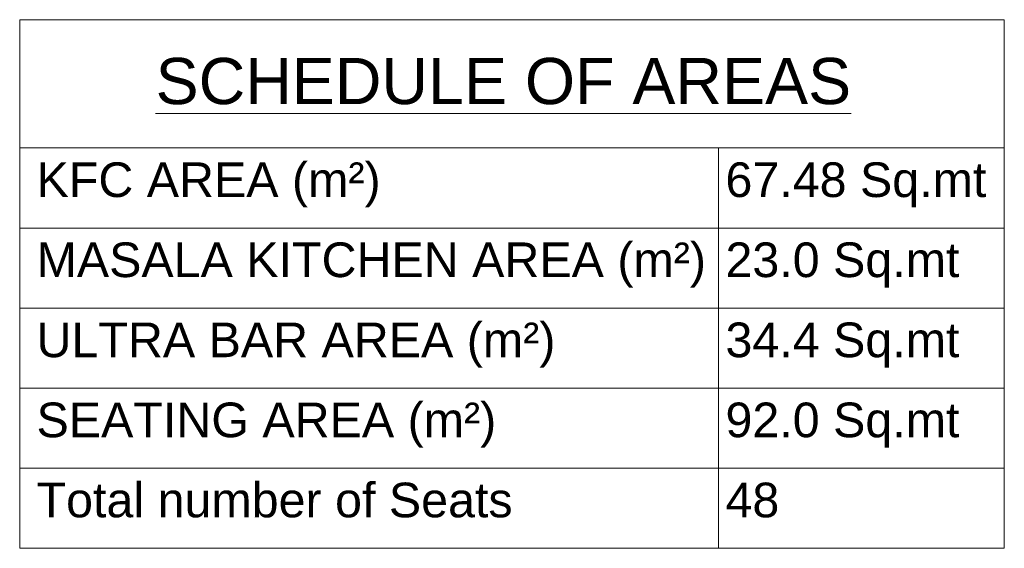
# Model space of a CAD drawing. Header units: millimetres. Extents: x 3501050 to 3719646, y 122984 to 158395.
# Tile 2 of 76: x 3501050 to 3503588, y 137928 to 139290. Entities that reach past the tile are written whole.
import ezdxf

# ---------------------------------------------------------------- set-up
doc = ezdxf.new("R2010")
doc.units = ezdxf.units.MM
doc.layers.add('01_TEXT', color=7, linetype='Continuous', lineweight=5)
doc.styles.get("Standard").update_dxf_attribs({"font": 'arial.ttf'})

msp = doc.modelspace()

# ---------------------------------------------------------------- linework, layer by layer
at = {"layer": '01_TEXT', "color": 0}
msp.add_line((3502851.3, 138959.5), (3502851.3, 137928.2), dxfattribs=at)
for points in [[(3501050.2, 139289.9), (3503588.2, 139289.9)], [(3503588.2, 139289.9), (3503588.2, 138134.5), (3501050.2, 138134.5), (3501050.2, 139289.9)], [(3503588.2, 138959.5), (3501050.2, 138959.5)], [(3503588.2, 138753.2), (3501050.2, 138753.2)], [(3503588.2, 138547), (3501050.2, 138547)], [(3503588.2, 138340.7), (3501050.2, 138340.7)], [(3503588.2, 138134.5), (3501050.2, 138134.5)], [(3501050.2, 137928.2), (3501050.2, 138134.5)], [(3503588.2, 138134.5), (3503588.2, 137928.2)], [(3503588.2, 137928.2), (3501050.2, 137928.2)]]:
    msp.add_lwpolyline(points, dxfattribs=at)

# ---------------------------------------------------------------- texts
at = {"layer": '01_TEXT', "width": 4756.375, "attachment_point": 1, "line_spacing_factor": 1.2}
for s, insert, char_height in [('{\\fArial|b0|i0|c0|p34;\\LSCHEDULE OF AREAS}', (3501400.5, 139191.5), 119.062), ('{\\fArial|b0|i0|c0|p34;\\H1.5x;KFC AREA (m²)}', (3501093.6, 138922.4), 59.531), ('{\\fArial|b0|i0|c0|p34;\\H1.5x;67.48 Sq.mt}', (3502869.4, 138922.4), 59.531), ('{\\fArial|b0|i0|c0|p34;\\H1.5x;MASALA KITCHEN AREA (m²)}', (3501093.6, 138716.1), 59.531), ('{\\fArial|b0|i0|c0|p34;\\H1.5x;23.0 Sq.mt}', (3502869.4, 138716.1), 59.531), ('{\\fArial|b0|i0|c0|p34;\\H1.5x;ULTRA BAR AREA (m²)}', (3501093.6, 138509.8), 59.531), ('{\\fArial|b0|i0|c0|p34;\\H1.5x;34.4 Sq.mt}', (3502869.4, 138509.8), 59.531), ('{\\fArial|b0|i0|c0|p34;\\H1.5x;SEATING AREA (m²)}', (3501093.6, 138303.6), 59.531), ('{\\fArial|b0|i0|c0|p34;\\H1.5x;92.0 Sq.mt}', (3502869.4, 138303.6), 59.531), ('{\\fArial|b0|i0|c0|p34;\\H1.5x;Total number of Seats}', (3501093.6, 138097.3), 59.531), ('{\\fArial|b0|i0|c0|p34;\\H1.5x;48}', (3502869.4, 138097.3), 59.531)]:
    msp.add_mtext(s, dxfattribs=dict(at, insert=insert, char_height=char_height))

doc.saveas('drawing.dxf')
